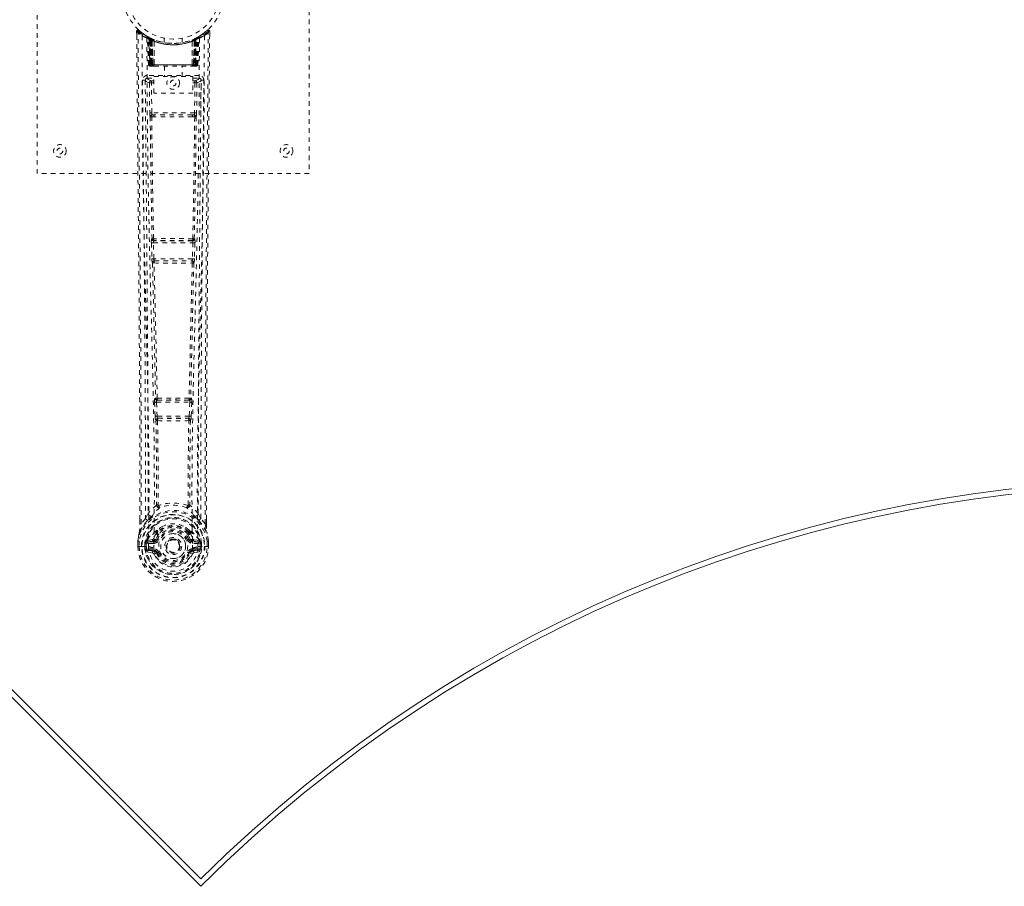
# Model space of a CAD drawing. Header units: inches. Extents: x 1.9 to 86.7, y 21.2 to 59.9.
# Tile 2 of 6: x 18.9 to 40.7, y 21.2 to 40.4. Entities that reach past the tile are written whole.
import ezdxf

# ---------------------------------------------------------------- set-up
doc = ezdxf.new("R2010")
doc.units = ezdxf.units.IN
doc.header["$MEASUREMENT"] = 0
doc.linetypes.add('SLD-Dashed', pattern=[0.075, 0.05, -0.025])
doc.linetypes.add('SLD-Solid', pattern=[0])

msp = doc.modelspace()

# ---------------------------------------------------------------- linework, layer by layer
at = {"color": 7, "linetype": 'SLD-Dashed', "lineweight": 0}
for p, q in [((19.324, 36.981), (19.324, 44.981)), ((25.324, 44.981), (25.324, 36.981)), ((21.517, 40.122), (21.518, 40.038)), ((21.755, 40.008), (21.742, 40.015)), ((21.77, 39.983), (21.756, 39.991)), ((21.777, 39.385), (21.756, 39.991)), ((21.84, 39.963), (21.773, 39.997)), ((22.874, 39.997), (22.808, 39.963)), ((22.87, 39.385), (22.891, 39.991)), ((22.891, 39.991), (22.877, 39.983)), ((22.906, 40.015), (22.892, 40.008)), ((22.97, 40.057), (22.909, 40.02)), ((23.08, 40.145), (22.979, 40.064)), ((23.13, 40.123), (23.1, 40.123)), ((23.13, 40.037), (23.13, 40.122)), ((21.791, 39.385), (21.77, 39.983)), ((21.856, 39.937), (21.788, 39.972)), ((21.809, 39.385), (21.788, 39.972)), ((21.789, 39.975), (21.811, 39.381)), ((21.816, 39.942), (21.828, 39.968)), ((21.816, 39.942), (21.816, 39.385)), ((21.821, 39.94), (21.816, 39.942)), ((21.821, 39.94), (21.834, 39.966)), ((21.821, 39.385), (21.821, 39.94)), ((21.828, 39.968), (21.834, 39.966)), ((21.829, 39.936), (21.842, 39.962)), ((21.83, 39.385), (21.829, 39.936)), ((21.834, 39.934), (21.846, 39.96)), ((21.834, 39.934), (21.834, 39.385)), ((21.841, 39.962), (21.84, 39.963)), ((21.846, 39.96), (21.842, 39.962)), ((21.848, 39.927), (21.86, 39.953)), ((21.848, 39.927), (21.848, 39.385)), ((21.852, 39.925), (21.863, 39.952)), ((21.852, 39.385), (21.852, 39.925)), ((21.856, 39.937), (21.858, 39.936)), ((21.876, 39.385), (21.856, 39.937)), ((21.858, 39.936), (21.877, 39.385)), ((21.86, 39.953), (21.863, 39.952)), ((21.903, 39.907), (21.901, 39.908)), ((21.906, 39.384), (21.901, 39.908)), ((21.903, 39.907), (21.907, 39.385)), ((21.907, 39.934), (21.904, 39.935)), ((22.124, 39.97), (22.124, 39.874)), ((22.524, 39.874), (22.524, 39.97)), ((22.74, 39.385), (22.744, 39.907)), ((22.744, 39.935), (22.741, 39.934)), ((22.746, 39.908), (22.742, 39.384)), ((22.746, 39.908), (22.744, 39.907)), ((22.77, 39.385), (22.789, 39.936)), ((22.791, 39.937), (22.772, 39.385)), ((22.784, 39.952), (22.796, 39.925)), ((22.787, 39.953), (22.814, 39.966)), ((22.787, 39.953), (22.799, 39.927)), ((22.789, 39.936), (22.791, 39.937)), ((22.859, 39.972), (22.791, 39.937)), ((22.796, 39.925), (22.796, 39.385)), ((22.799, 39.385), (22.799, 39.927)), ((22.806, 39.962), (22.801, 39.96)), ((22.801, 39.96), (22.813, 39.934)), ((22.808, 39.963), (22.806, 39.962)), ((22.806, 39.962), (22.818, 39.936)), ((22.813, 39.385), (22.813, 39.934)), ((22.814, 39.966), (22.819, 39.968)), ((22.814, 39.966), (22.826, 39.94)), ((22.818, 39.936), (22.817, 39.385)), ((22.819, 39.968), (22.827, 39.973)), ((22.819, 39.968), (22.831, 39.942)), ((22.831, 39.942), (22.826, 39.94)), ((22.826, 39.94), (22.826, 39.385)), ((22.831, 39.385), (22.831, 39.942)), ((22.836, 39.381), (22.858, 39.975)), ((22.838, 39.385), (22.859, 39.972)), ((22.851, 39.966), (22.846, 39.967)), ((22.857, 39.385), (22.877, 39.983)), ((21.777, 39.385), (21.791, 39.385)), ((21.804, 39.357), (21.808, 39.356)), ((21.809, 39.385), (21.876, 39.385)), ((21.809, 39.356), (21.809, 39.356)), ((21.817, 39.356), (21.822, 39.356)), ((22.826, 39.385), (21.821, 39.385)), ((21.821, 39.356), (21.83, 39.356)), ((21.83, 39.356), (21.834, 39.356)), ((21.834, 39.385), (22.813, 39.385)), ((21.839, 39.356), (21.905, 39.356)), ((21.848, 39.385), (21.852, 39.385)), ((22.796, 39.385), (21.852, 39.385)), ((21.877, 39.385), (21.876, 39.385)), ((21.906, 39.384), (21.907, 39.385)), ((21.907, 39.385), (22.74, 39.385)), ((21.908, 39.356), (22.74, 39.356)), ((22.129, 39.356), (22.129, 39.124)), ((22.519, 39.124), (22.519, 39.356)), ((22.74, 39.385), (22.742, 39.384)), ((22.742, 39.356), (22.808, 39.356)), ((22.772, 39.385), (22.77, 39.385)), ((22.772, 39.385), (22.838, 39.385)), ((22.796, 39.385), (22.799, 39.385)), ((22.813, 39.356), (22.817, 39.356)), ((22.817, 39.356), (22.827, 39.356)), ((22.826, 39.356), (22.83, 39.356)), ((22.83, 39.356), (22.831, 39.358)), ((22.838, 39.356), (22.838, 39.356)), ((22.839, 39.356), (22.843, 39.357)), ((22.857, 39.385), (22.87, 39.385)), ((21.752, 39.147), (21.752, 39.087)), ((22.895, 39.147), (21.752, 39.147)), ((21.9, 38.758), (21.9, 39.124)), ((21.9, 39.124), (22.761, 39.124)), ((22.761, 39.124), (22.761, 38.758)), ((22.895, 39.087), (22.895, 39.147)), ((21.71, 39.059), (21.707, 39.041)), ((21.708, 39.049), (21.707, 39.039)), ((21.707, 39.039), (21.707, 39.038)), ((21.707, 39.038), (21.715, 38.224)), ((21.752, 39.087), (21.9, 39.087)), ((21.799, 38.984), (21.844, 38.985)), ((21.799, 38.984), (21.806, 38.324)), ((21.844, 39.03), (21.844, 38.985)), ((21.9, 39.03), (21.844, 39.03)), ((21.9, 38.985), (21.844, 38.985)), ((21.851, 38.325), (21.844, 38.985)), ((22.761, 39.087), (22.895, 39.087)), ((22.761, 39.03), (22.803, 39.03)), ((22.761, 38.985), (22.803, 38.985)), ((22.803, 38.985), (22.796, 38.325)), ((22.803, 39.03), (22.803, 38.985)), ((22.848, 38.984), (22.841, 38.324)), ((22.932, 38.224), (22.94, 39.038)), ((22.94, 39.041), (22.937, 39.059)), ((22.94, 39.039), (22.94, 39.049)), ((22.94, 39.038), (22.94, 39.039)), ((22.761, 38.758), (21.9, 38.758)), ((22.796, 38.325), (21.851, 38.325)), ((21.908, 38.281), (21.86, 38.281)), ((22.74, 38.281), (21.908, 38.281)), ((22.787, 38.281), (22.74, 38.281)), ((21.849, 38.235), (21.898, 38.234)), ((22.749, 38.234), (22.798, 38.235)), ((25.324, 36.981), (19.324, 36.981)), ((21.844, 35.453), (21.854, 35.1)), ((21.857, 35.546), (21.851, 35.543)), ((21.888, 35.454), (22.759, 35.454)), ((21.899, 35.102), (21.888, 35.454)), ((21.896, 35.499), (21.901, 35.502)), ((22.752, 35.499), (21.896, 35.499)), ((22.746, 35.502), (22.752, 35.499)), ((22.759, 35.454), (22.748, 35.102)), ((22.796, 35.543), (22.79, 35.546)), ((22.804, 35.453), (22.793, 35.1)), ((21.868, 35.01), (21.868, 35.01)), ((22.748, 35.102), (21.899, 35.102)), ((21.913, 35.057), (21.912, 35.057)), ((21.912, 35.057), (22.735, 35.057)), ((22.735, 35.057), (22.734, 35.057)), ((22.779, 35.01), (22.779, 35.01)), ((21.936, 32.025), (21.923, 32.021)), ((21.968, 31.977), (21.98, 31.982)), ((22.68, 31.977), (21.968, 31.977)), ((22.667, 31.982), (22.68, 31.977)), ((22.711, 32.025), (22.724, 32.021)), ((21.913, 31.931), (21.925, 31.622)), ((21.957, 31.933), (22.69, 31.933)), ((21.969, 31.624), (21.957, 31.933)), ((22.69, 31.933), (22.678, 31.624)), ((22.734, 31.931), (22.722, 31.622)), ((21.925, 31.622), (21.928, 31.588)), ((21.944, 31.532), (21.944, 31.532)), ((22.678, 31.624), (21.969, 31.624)), ((21.989, 31.579), (21.988, 31.579)), ((21.988, 31.579), (22.659, 31.579)), ((22.659, 31.579), (22.658, 31.579)), ((22.703, 31.532), (22.704, 31.532)), ((22.722, 31.622), (22.72, 31.588)), ((21.713, 29.366), (21.617, 29.251)), ((21.713, 29.366), (21.772, 29.478)), ((22.875, 29.478), (22.934, 29.366)), ((23.031, 29.251), (22.934, 29.366)), ((23.059, 29.25), (23.059, 29.352)), ((23.06, 29.249), (23.06, 29.351)), ((21.587, 29.249), (21.587, 29.338)), ((21.588, 29.339), (21.588, 29.25)), ((21.943, 28.902), (21.95, 28.914)), ((21.95, 28.914), (21.977, 28.903)), ((21.952, 29.063), (21.952, 29.04)), ((21.959, 29.09), (21.971, 29.108)), ((21.976, 29.058), (21.975, 29.035)), ((22.67, 28.903), (22.697, 28.914)), ((22.672, 29.035), (22.671, 29.058)), ((22.676, 29.108), (22.688, 29.09)), ((22.695, 29.063), (22.695, 29.04)), ((22.697, 28.914), (22.704, 28.903)), ((21.544, 28.871), (21.544, 28.867)), ((21.544, 28.75), (21.544, 28.867)), ((21.544, 28.75), (21.548, 28.75)), ((21.546, 28.867), (21.545, 28.749)), ((21.548, 28.75), (21.601, 28.75)), ((21.574, 28.867), (21.574, 28.751)), ((21.601, 28.75), (21.624, 28.751)), ((21.624, 28.751), (21.63, 28.751)), ((21.63, 28.751), (21.78, 28.75)), ((21.695, 28.824), (21.695, 28.824)), ((21.695, 28.751), (21.695, 28.824)), ((21.695, 28.751), (21.695, 28.751)), ((21.725, 28.823), (21.731, 28.842)), ((21.725, 28.822), (21.725, 28.751)), ((21.73, 28.751), (21.725, 28.751)), ((21.731, 28.842), (21.73, 28.829)), ((21.73, 28.829), (21.73, 28.751)), ((21.74, 28.87), (21.737, 28.866)), ((21.74, 28.87), (21.75, 28.881)), ((21.865, 28.902), (21.75, 28.881)), ((21.75, 28.881), (21.75, 28.881)), ((21.75, 28.881), (21.75, 28.881)), ((21.765, 28.848), (21.895, 28.873)), ((21.765, 28.848), (21.765, 28.818)), ((21.895, 28.848), (21.765, 28.848)), ((21.895, 28.818), (21.765, 28.818)), ((21.778, 28.696), (21.778, 28.666)), ((21.778, 28.696), (21.895, 28.696)), ((21.78, 28.75), (21.78, 28.75)), ((21.895, 28.873), (21.895, 28.848)), ((21.895, 28.818), (21.895, 28.848)), ((21.895, 28.696), (21.895, 28.666)), ((22.167, 28.757), (22.168, 28.772)), ((22.167, 28.749), (22.167, 28.757)), ((22.752, 28.873), (22.882, 28.848)), ((22.752, 28.873), (22.752, 28.848)), ((22.882, 28.848), (22.752, 28.848)), ((22.752, 28.818), (22.752, 28.848)), ((22.882, 28.818), (22.752, 28.818)), ((22.752, 28.696), (22.752, 28.666)), ((22.752, 28.696), (22.869, 28.696)), ((22.897, 28.881), (22.782, 28.902)), ((22.867, 28.75), (23.017, 28.751)), ((22.869, 28.666), (22.869, 28.696)), ((22.882, 28.818), (22.882, 28.848)), ((22.897, 28.881), (22.907, 28.871)), ((22.91, 28.866), (22.907, 28.87)), ((22.916, 28.842), (22.917, 28.829)), ((22.922, 28.823), (22.916, 28.842)), ((22.917, 28.829), (22.917, 28.751)), ((22.917, 28.751), (22.922, 28.751)), ((22.952, 28.824), (22.922, 28.822)), ((22.922, 28.751), (22.922, 28.822)), ((22.952, 28.824), (22.952, 28.823)), ((22.952, 28.823), (22.952, 28.752)), ((23.017, 28.751), (23.023, 28.751)), ((23.023, 28.751), (23.046, 28.75)), ((23.046, 28.75), (23.099, 28.75)), ((23.074, 28.751), (23.073, 28.867)), ((23.099, 28.75), (23.103, 28.75)), ((23.102, 28.749), (23.102, 28.867)), ((23.103, 28.867), (23.103, 28.871)), ((23.103, 28.75), (23.103, 28.867)), ((21.748, 28.63), (21.867, 28.606)), ((21.895, 28.646), (21.778, 28.666)), ((21.778, 28.666), (21.895, 28.666)), ((21.895, 28.646), (21.895, 28.666)), ((21.955, 28.602), (21.951, 28.611)), ((21.977, 28.612), (21.955, 28.602)), ((22.692, 28.602), (22.67, 28.612)), ((22.697, 28.61), (22.692, 28.602)), ((22.747, 28.579), (22.692, 28.602)), ((22.869, 28.666), (22.752, 28.646)), ((22.752, 28.646), (22.752, 28.666)), ((22.752, 28.666), (22.869, 28.666)), ((22.78, 28.606), (22.899, 28.63))]:
    msp.add_line(p, q, dxfattribs=at)
at = {"color": 7, "linetype": 'SLD-Solid', "lineweight": 15}
for p, q in [((1.897, 42.283), (22.934, 21.246)), ((2.064, 42.282), (22.934, 21.413)), ((2.064, 42.282), (22.934, 21.413))]:
    msp.add_line(p, q, dxfattribs=at)
at = {"color": 7, "linetype": 'SLD-Dashed', "lineweight": 0, "flags": 128}
for points in [[(21.565, 40.143), (21.558, 40.147), (21.55, 40.149), (21.542, 40.15), (21.534, 40.148), (21.527, 40.145), (21.522, 40.139), (21.518, 40.133), (21.517, 40.125)], [(21.587, 29.338), (21.584, 31.967), (21.567, 34.685), (21.542, 37.404), (21.517, 40.123)], [(21.517, 40.123), (21.517, 40.122), (21.519, 40.123), (21.526, 40.123), (21.535, 40.123), (21.541, 40.123), (21.547, 40.123)], [(21.547, 40.123), (21.554, 40.132), (21.561, 40.139), (21.565, 40.144), (21.567, 40.145)], [(21.617, 29.251), (21.618, 29.989), (21.617, 30.769), (21.615, 31.592), (21.612, 32.458), (21.607, 33.254), (21.602, 34.084), (21.6, 34.275), (21.599, 34.467), (21.597, 34.661), (21.596, 34.794), (21.595, 34.924), (21.594, 35.06), (21.593, 35.201), (21.589, 35.654), (21.584, 36.159), (21.579, 36.714), (21.576, 37.066), (21.572, 37.438), (21.568, 37.841), (21.564, 38.216), (21.56, 38.707), (21.556, 39.143), (21.552, 39.524), (21.549, 39.851), (21.547, 40.123)], [(21.636, 40.029), (21.641, 38.438), (21.66, 36.849), (21.69, 35.263), (21.728, 33.68), (21.758, 32.44), (21.781, 31.204), (21.791, 29.974), (21.78, 28.75)], [(21.75, 40.008), (21.756, 39.997), (21.761, 39.983)], [(21.756, 39.997), (21.757, 39.991), (21.757, 39.99)], [(23.012, 40.029), (23.006, 38.438), (22.988, 36.849), (22.957, 35.263), (22.919, 33.68), (22.89, 32.44), (22.866, 31.204), (22.856, 29.974), (22.867, 28.75)], [(23.031, 29.251), (23.029, 30.065), (23.03, 30.913), (23.032, 31.797), (23.036, 32.599), (23.039, 33.117), (23.042, 33.659), (23.047, 34.225), (23.051, 34.789), (23.055, 35.277), (23.061, 35.924), (23.067, 36.612), (23.074, 37.341), (23.081, 38.018), (23.1, 40.123)], [(23.06, 29.351), (23.063, 31.968), (23.08, 34.684), (23.105, 37.405), (23.13, 40.123)], [(23.127, 40.122), (23.126, 40.13), (23.122, 40.138), (23.117, 40.144), (23.111, 40.149), (23.103, 40.152), (23.096, 40.153), (23.089, 40.151), (23.082, 40.147)], [(21.744, 39.973), (21.751, 38.387), (21.771, 36.802), (21.804, 35.22), (21.845, 33.641), (21.876, 32.404), (21.901, 31.171), (21.91, 29.942), (21.898, 28.721)], [(21.787, 39.98), (21.788, 39.974), (21.788, 39.972)], [(21.79, 39.988), (21.796, 39.985), (21.828, 39.968)], [(22.903, 39.973), (22.896, 38.387), (22.876, 36.802), (22.843, 35.22), (22.802, 33.641), (22.771, 32.404), (22.747, 31.171), (22.737, 29.942), (22.749, 28.721)], [(21.816, 39.385), (21.801, 39.385), (21.788, 39.385), (21.78, 39.385), (21.777, 39.385)], [(21.791, 39.385), (21.794, 39.385), (21.803, 39.385), (21.815, 39.385), (21.83, 39.385)], [(21.848, 39.385), (21.84, 39.385), (21.832, 39.385), (21.825, 39.385), (21.819, 39.385), (21.815, 39.385), (21.811, 39.385), (21.809, 39.385), (21.809, 39.385)], [(21.809, 39.385), (21.81, 39.378), (21.811, 39.376)], [(21.823, 39.356), (21.823, 39.356), (21.824, 39.356), (21.826, 39.357), (21.83, 39.358)], [(21.838, 39.356), (21.839, 39.356), (21.84, 39.356)], [(21.877, 39.385), (21.88, 39.375), (21.887, 39.366)], [(21.906, 39.384), (21.891, 39.37), (21.887, 39.366)], [(22.742, 39.384), (22.756, 39.37), (22.76, 39.366)], [(22.76, 39.366), (22.767, 39.375), (22.77, 39.385)], [(22.838, 39.385), (22.838, 39.385), (22.836, 39.385), (22.833, 39.385), (22.828, 39.385), (22.822, 39.385), (22.815, 39.385), (22.807, 39.385), (22.799, 39.385)], [(22.817, 39.385), (22.832, 39.385), (22.845, 39.385), (22.853, 39.385), (22.857, 39.385)], [(22.817, 39.358), (22.821, 39.357), (22.823, 39.356), (22.825, 39.356), (22.825, 39.356)], [(22.87, 39.385), (22.867, 39.385), (22.859, 39.385), (22.846, 39.385), (22.831, 39.385)], [(21.647, 39.041), (21.65, 38.665), (21.655, 38.236), (21.659, 37.766), (21.663, 37.342), (21.665, 37.119), (21.668, 36.896), (21.67, 36.674), (21.672, 36.421), (21.675, 36.166), (21.677, 35.919), (21.682, 35.415), (21.686, 34.948), (21.69, 34.516), (21.693, 34.093), (21.697, 33.603), (21.703, 32.762), (21.708, 31.914), (21.711, 31.037), (21.713, 30.182), (21.713, 29.366)], [(21.707, 39.041), (21.73, 39.013), (21.799, 38.984)], [(21.707, 39.041), (21.738, 35.853), (21.763, 32.665), (21.772, 29.478)], [(21.844, 39.03), (21.775, 39.058), (21.752, 39.087)], [(22.895, 39.087), (22.872, 39.058), (22.803, 39.03)], [(22.848, 38.984), (22.843, 38.984), (22.833, 38.984), (22.819, 38.985), (22.803, 38.985)], [(22.848, 38.984), (22.917, 39.013), (22.938, 39.039)], [(22.875, 29.478), (22.884, 32.665), (22.91, 35.853), (22.94, 39.041)], [(22.934, 29.366), (22.934, 30.106), (22.936, 30.878), (22.938, 31.681), (22.942, 32.447), (22.947, 33.223), (22.953, 33.999), (22.96, 34.755), (22.966, 35.48), (22.972, 36.155), (22.98, 36.912), (22.987, 37.622), (22.993, 38.319), (23, 39.041)], [(21.851, 38.325), (21.836, 38.325), (21.821, 38.324), (21.811, 38.324), (21.806, 38.324)], [(22.74, 38.281), (22.535, 38.28), (22.329, 38.28), (22.118, 38.28), (21.908, 38.281)], [(22.787, 38.281), (22.804, 38.277), (22.815, 38.269)], [(22.841, 38.324), (22.836, 38.324), (22.826, 38.324), (22.812, 38.325), (22.796, 38.325)], [(21.816, 38.236), (21.832, 36.89), (21.857, 35.546)], [(21.891, 35.543), (21.866, 36.888), (21.849, 38.235)], [(22.749, 38.234), (22.538, 38.234), (22.324, 38.234), (22.109, 38.234), (21.898, 38.234)], [(22.798, 38.235), (22.782, 36.888), (22.757, 35.543)], [(22.831, 38.236), (22.815, 36.89), (22.79, 35.546)], [(21.888, 35.454), (21.88, 35.454), (21.872, 35.454), (21.865, 35.454), (21.858, 35.454), (21.853, 35.453), (21.848, 35.453), (21.845, 35.453), (21.844, 35.453)], [(22.804, 35.453), (22.802, 35.453), (22.799, 35.453), (22.794, 35.453), (22.789, 35.454), (22.782, 35.454), (22.775, 35.454), (22.767, 35.454), (22.759, 35.454)], [(21.899, 35.102), (21.891, 35.102), (21.883, 35.101), (21.876, 35.101), (21.869, 35.101), (21.864, 35.101), (21.859, 35.101), (21.856, 35.1), (21.854, 35.1)], [(21.854, 35.1), (21.856, 35.067), (21.856, 35.065)], [(21.868, 35.01), (21.903, 33.515), (21.936, 32.025)], [(21.972, 32.02), (21.938, 33.512), (21.903, 35.008)], [(22.745, 35.008), (22.709, 33.512), (22.676, 32.02)], [(22.779, 35.01), (22.744, 33.515), (22.711, 32.025)], [(22.793, 35.1), (22.791, 35.1), (22.788, 35.101), (22.784, 35.101), (22.778, 35.101), (22.771, 35.101), (22.764, 35.101), (22.756, 35.102), (22.748, 35.102)], [(22.774, 35.03), (22.776, 35.028), (22.779, 35.01)], [(22.793, 35.1), (22.791, 35.067), (22.791, 35.065)], [(21.957, 31.933), (21.957, 31.941), (21.957, 31.949), (21.959, 31.964), (21.963, 31.973), (21.968, 31.977)], [(22.68, 31.977), (22.685, 31.973), (22.688, 31.964), (22.69, 31.949), (22.69, 31.941), (22.69, 31.933)], [(21.957, 31.933), (21.95, 31.932), (21.942, 31.932), (21.935, 31.932), (21.928, 31.931), (21.923, 31.931), (21.918, 31.931), (21.915, 31.931), (21.913, 31.931)], [(22.734, 31.931), (22.732, 31.931), (22.729, 31.931), (22.724, 31.931), (22.719, 31.931), (22.712, 31.932), (22.705, 31.932), (22.698, 31.932), (22.69, 31.933)], [(21.969, 31.624), (21.962, 31.623), (21.954, 31.623), (21.947, 31.623), (21.94, 31.623), (21.935, 31.622), (21.93, 31.622), (21.927, 31.622), (21.925, 31.622)], [(21.944, 31.532), (21.955, 30.6), (21.956, 29.671)], [(21.98, 31.527), (21.991, 30.594), (21.992, 29.664)], [(22.655, 29.664), (22.656, 30.594), (22.667, 31.527)], [(22.678, 31.624), (22.677, 31.615), (22.675, 31.607), (22.671, 31.592), (22.665, 31.583), (22.662, 31.58), (22.66, 31.579), (22.659, 31.579)], [(22.722, 31.622), (22.717, 31.622), (22.707, 31.623), (22.693, 31.623), (22.678, 31.624)], [(22.703, 31.532), (22.692, 30.6), (22.691, 29.671)], [(21.954, 29.663), (21.856, 29.576), (21.772, 29.478)], [(21.954, 29.663), (21.956, 29.652), (21.96, 29.643), (21.966, 29.637), (21.974, 29.634), (21.982, 29.634), (21.99, 29.638), (21.997, 29.644), (22.002, 29.653)], [(21.992, 29.664), (21.992, 29.662), (21.993, 29.661), (21.995, 29.658), (22.002, 29.653)], [(22.645, 29.653), (22.652, 29.658), (22.655, 29.661), (22.655, 29.662), (22.655, 29.664)], [(22.645, 29.653), (22.65, 29.644), (22.657, 29.638), (22.665, 29.634), (22.673, 29.634), (22.681, 29.637), (22.687, 29.643), (22.691, 29.652), (22.693, 29.663)], [(22.875, 29.478), (22.791, 29.576), (22.693, 29.663)], [(21.865, 29.429), (21.86, 29.423), (21.85, 29.414)], [(22.797, 29.414), (22.788, 29.423), (22.782, 29.429)], [(21.755, 29.326), (21.654, 29.202), (21.575, 29.048)], [(21.617, 29.251), (21.611, 29.251), (21.605, 29.251), (21.599, 29.25), (21.594, 29.25), (21.59, 29.25), (21.587, 29.25), (21.587, 29.25), (21.587, 29.249)], [(22.096, 29.194), (22.046, 29.167), (21.971, 29.108)], [(22.676, 29.108), (22.601, 29.167), (22.551, 29.194)], [(22.892, 29.326), (22.993, 29.203), (23.072, 29.048)], [(23.06, 29.249), (23.061, 29.25), (23.06, 29.25), (23.057, 29.25), (23.053, 29.25), (23.048, 29.25), (23.043, 29.251), (23.037, 29.251), (23.031, 29.251)], [(21.575, 29.048), (21.558, 28.97), (21.544, 28.871)], [(21.544, 28.867), (21.557, 28.962), (21.573, 29.037)], [(21.575, 29.048), (21.573, 29.043), (21.573, 29.037)], [(21.893, 28.925), (21.879, 28.908), (21.865, 28.902)], [(21.952, 29.04), (21.921, 28.99), (21.893, 28.925)], [(22.697, 28.914), (22.671, 28.975), (22.643, 29.022)], [(22.695, 29.04), (22.726, 28.99), (22.754, 28.925)], [(22.754, 28.925), (22.768, 28.908), (22.782, 28.902)], [(23.074, 29.037), (23.074, 29.043), (23.072, 29.048)], [(23.103, 28.871), (23.091, 28.959), (23.072, 29.048)], [(23.103, 28.867), (23.09, 28.962), (23.074, 29.037)], [(21.544, 28.871), (21.545, 28.871), (21.547, 28.871), (21.55, 28.87), (21.554, 28.87), (21.558, 28.869), (21.563, 28.868), (21.569, 28.868), (21.574, 28.867)], [(21.544, 28.867), (21.544, 28.867), (21.545, 28.867), (21.548, 28.867), (21.551, 28.867), (21.556, 28.867), (21.562, 28.867), (21.568, 28.867), (21.574, 28.867)], [(21.574, 28.751), (21.567, 28.751), (21.561, 28.751), (21.556, 28.751), (21.551, 28.751), (21.547, 28.75), (21.545, 28.75), (21.544, 28.75), (21.544, 28.75)], [(21.695, 28.824), (21.706, 28.823), (21.715, 28.823), (21.722, 28.822), (21.725, 28.822)], [(21.725, 28.751), (21.721, 28.751), (21.715, 28.751), (21.705, 28.751), (21.695, 28.751)], [(21.725, 28.822), (21.725, 28.822), (21.725, 28.823)], [(21.765, 28.818), (21.747, 28.821), (21.73, 28.829)], [(21.735, 28.679), (21.755, 28.692), (21.778, 28.696)], [(22.749, 28.721), (22.744, 28.643), (22.721, 28.567), (22.682, 28.497), (22.628, 28.436), (22.562, 28.387), (22.488, 28.35), (22.407, 28.328), (22.324, 28.32), (22.24, 28.328), (22.159, 28.35), (22.085, 28.387), (22.019, 28.436), (21.965, 28.497), (21.926, 28.567), (21.903, 28.643), (21.898, 28.721)], [(22.005, 28.891), (21.999, 28.893), (21.994, 28.895), (21.989, 28.897), (21.985, 28.899), (21.982, 28.901), (21.979, 28.902), (21.978, 28.902), (21.977, 28.903)], [(22.643, 28.891), (22.648, 28.893), (22.653, 28.895), (22.658, 28.897), (22.662, 28.899), (22.665, 28.901), (22.668, 28.902), (22.67, 28.902), (22.67, 28.903)], [(22.869, 28.696), (22.892, 28.692), (22.912, 28.679)], [(22.917, 28.829), (22.9, 28.821), (22.882, 28.818)], [(22.922, 28.823), (22.922, 28.822), (22.922, 28.822)], [(23.103, 28.871), (23.102, 28.871), (23.1, 28.871), (23.097, 28.87), (23.093, 28.87), (23.089, 28.869), (23.084, 28.868), (23.079, 28.868), (23.073, 28.867)], [(23.073, 28.867), (23.08, 28.867), (23.086, 28.867), (23.091, 28.867), (23.096, 28.867), (23.1, 28.867), (23.102, 28.867), (23.103, 28.867), (23.103, 28.867)], [(23.103, 28.75), (23.103, 28.75), (23.102, 28.75), (23.1, 28.75), (23.096, 28.75), (23.092, 28.751), (23.086, 28.751), (23.08, 28.751), (23.074, 28.751)], [(22.005, 28.623), (21.999, 28.621), (21.994, 28.619), (21.989, 28.617), (21.985, 28.615), (21.982, 28.614), (21.979, 28.613), (21.978, 28.612), (21.977, 28.612)], [(22.643, 28.623), (22.648, 28.621), (22.653, 28.619), (22.658, 28.617), (22.662, 28.615), (22.665, 28.614), (22.668, 28.613), (22.67, 28.612), (22.67, 28.612)]]:
    msp.add_lwpolyline(points, dxfattribs=at)
at = {"color": 7, "linetype": 'SLD-Dashed', "lineweight": 0}
for centre, radius in [((22.324, 40.981), 1.125), ((22.324, 40.981), 1.03), ((22.324, 38.981), 0.14), ((22.324, 38.981), 0.0625), ((19.824, 37.481), 0.14), ((24.824, 37.481), 0.14), ((19.824, 37.481), 0.0625), ((24.824, 37.481), 0.0625), ((22.324, 28.757), 0.7), ((22.324, 28.757), 0.69), ((22.324, 28.757), 0.623), ((22.324, 28.757), 0.32), ((22.324, 28.757), 0.275), ((22.324, 28.757), 0.188), ((22.324, 28.757), 0.157), ((22.324, 28.757), 0.142), ((22.324, 28.757), 0.14), ((22.324, 28.757), 0.138)]:
    msp.add_circle(centre, radius, dxfattribs=at)
for centre, radius, start, end in [((21.547, 40.123), 0.03, 47.8472, 180.532), ((22.318, 41.016), 1.2, 228.1039, 235.3369), ((22.324, 40.982), 1.158, 227.8714, 312.1369), ((22.32, 40.976), 1.121, 227.8994, 235.3595), ((21.666, 40.029), 0.03, 55.9271, 179.7368), ((22.309, 41.215), 1.364, 240.4162, 245.5498), ((22.324, 40.981), 1.128, 235.3423, 240.4729), ((21.726, 39.99), 0.03, 1.9936, 58.9176), ((22.317, 40.971), 1.115, 238.9241, 239.8134), ((21.707, 39.954), 0.0707, 31.4546, 58.8968), ((21.785, 39.961), 0.0429, 114.1647, 162.9956), ((21.74, 39.982), 0.0299, 1.9085, 59.6934), ((22.241, 40.836), 0.961, 239.6217, 242.5196), ((22.334, 41.003), 1.154, 239.9243, 243.9564), ((22.313, 40.615), 0.836, 228.255, 233.5293), ((22.324, 40.981), 1.128, 240.4734, 299.5266), ((21.759, 39.971), 0.0299, 1.8115, 60.744), ((22.325, 40.983), 1.13, 240.7867, 245.7029), ((21.758, 39.971), 0.03, 16.8819, 61.2356), ((22.332, 40.618), 0.841, 306.4842, 311.7303), ((22.889, 39.971), 0.0299, 119.2501, 178.1983), ((22.468, 40.732), 0.839, 298.7952, 300.3473), ((22.907, 39.982), 0.0299, 120.2982, 178.0959), ((22.324, 40.981), 1.128, 299.5266, 304.6574), ((22.862, 39.961), 0.0429, 17.0158, 65.8214), ((22.921, 39.99), 0.03, 121.0811, 178.0159), ((22.338, 41.215), 1.364, 294.4497, 299.5848), ((22.328, 40.975), 1.12, 304.6369, 312.1034), ((22.982, 40.029), 0.03, 0.2567, 124.0794), ((22.326, 41.02), 1.205, 304.6771, 311.8751), ((23.1, 40.123), 0.03, 359.4681, 132.1527), ((23.044, 40.092), 0.0643, 28.726, 55.6785), ((22.324, 41.013), 1.19, 240.8801, 299.1199), ((22.298, 40.592), 0.806, 229.0764, 234.4676), ((22.303, 40.593), 0.806, 230.3457, 235.6356), ((22.324, 40.98), 1.155, 244.2141, 295.7859), ((22.324, 40.98), 1.155, 244.9104, 295.0896), ((21.827, 39.936), 0.0297, 1.4768, 64.479), ((21.828, 39.935), 0.0297, 1.4755, 64.5502), ((22.324, 40.98), 1.155, 245.8865, 294.1135), ((22.281, 40.535), 0.733, 234.7575, 238.7662), ((21.874, 39.924), 0.0311, 328.3248, 19.6413), ((21.873, 39.925), 0.0345, 328.9509, 15.1678), ((22.324, 40.944), 1.12, 247.9257, 292.0743), ((22.774, 39.925), 0.0345, 164.8352, 211.0412), ((22.773, 39.924), 0.031, 160.222, 211.688), ((22.367, 40.534), 0.732, 301.2369, 305.2465), ((22.433, 40.745), 0.867, 293.5561, 295.4851), ((22.843, 39.86), 0.109, 91.2473, 120.4809), ((22.819, 39.935), 0.0297, 115.4505, 178.5202), ((22.82, 39.936), 0.0297, 115.5262, 178.5253), ((22.34, 40.598), 0.813, 304.3834, 309.6331), ((22.35, 40.59), 0.804, 305.526, 310.9289), ((22.874, 39.84), 0.137, 89.4088, 113.5133), ((21.807, 39.386), 0.03, 181.9934, 269.9954), ((21.808, 39.387), 0.0305, 182.3659, 249.3677), ((21.821, 39.386), 0.03, 181.9871, 246.5548), ((21.821, 39.388), 0.0315, 237.9482, 270.6833), ((21.839, 39.386), 0.03, 181.9319, 269.9357), ((21.836, 39.246), 0.113, 100.0783, 103.9948), ((22.634, 39.382), 0.818, 179.7658, 181.6405), ((22.231, 39.378), 0.41, 179.0067, 183.055), ((22.251, 39.378), 0.422, 179.0376, 182.9729), ((22.257, 39.378), 0.423, 179.0431, 182.9628), ((22.29, 39.378), 0.442, 179.0811, 182.8366), ((22.293, 39.378), 0.442, 179.0811, 182.8366), ((21.905, 39.386), 0.0299, 181.7977, 269.8133), ((21.908, 39.383), 0.0265, 218.3646, 269.3853), ((22.739, 39.383), 0.0266, 270.8025, 321.4462), ((22.742, 39.386), 0.0299, 270.188, 358.2033), ((22.351, 39.378), 0.444, 357.1775, 0.914), ((22.357, 39.378), 0.442, 357.1634, 0.9189), ((22.803, 39.391), 0.0353, 261.8114, 350.6796), ((22.808, 39.386), 0.03, 270.0643, 358.0681), ((22.388, 39.378), 0.425, 357.0513, 0.9521), ((21.962, 39.382), 0.855, 358.4225, 0.2164), ((22.418, 39.378), 0.408, 356.9291, 0.9953), ((22.826, 39.388), 0.0315, 269.3086, 302.371), ((22.809, 39.24), 0.119, 75.9075, 79.5552), ((22.827, 39.386), 0.03, 293.5003, 358.0174), ((22.84, 39.386), 0.03, 270.0046, 358.0066), ((22.839, 39.387), 0.0305, 290.7129, 357.6446), ((21.752, 39.042), 0.105, 89.9131, 180.6402), ((22.895, 39.042), 0.105, 359.3639, 90.0828), ((21.689, 36.172), 2.87, 89.642, 90.8398), ((21.752, 39.042), 0.045, 90.0236, 157.9854), ((21.844, 38.985), 0.0451, 90.4282, 180.3556), ((22.803, 38.985), 0.0451, 359.6166, 89.5751), ((22.895, 39.042), 0.045, 22.0115, 89.9779), ((22.958, 36.179), 2.862, 89.1591, 90.3602), ((22.095, 38.311), 0.289, 177.3498, 195.0252), ((21.862, 38.235), 0.0456, 91.9217, 179.0055), ((21.924, 38.241), 0.075, 148.0084, 184.8036), ((21.928, 38.317), 0.0773, 174.5344, 208.3853), ((21.962, 38.244), 0.0652, 146.4322, 189.4404), ((22.685, 38.244), 0.0652, 350.5448, 33.5466), ((22.719, 38.317), 0.0773, 331.6258, 5.4594), ((22.723, 38.241), 0.0757, 355.3506, 31.8362), ((22.793, 38.238), 0.0384, 357.0827, 55.3604), ((22.552, 38.311), 0.289, 344.982, 2.6476), ((21.842, 38.492), 0.258, 264.2205, 271.5587), ((22.805, 38.493), 0.258, 268.4495, 275.7709), ((22.063, 35.481), 0.222, 163.6381, 187.1216), ((21.896, 35.544), 0.0451, 181.9408, 269.4437), ((21.902, 35.547), 0.0451, 181.9695, 269.4232), ((21.883, 35.679), 0.136, 258.8643, 273.2821), ((21.947, 35.468), 0.0601, 148.596, 193.101), ((21.947, 35.536), 0.057, 172.6111, 216.4867), ((22.324, -0.588), 36.134, 89.3135, 90.6865), ((22.324, 2.467), 33.037, 89.2677, 90.7323), ((22.745, 35.547), 0.0451, 270.5771, 358.0302), ((22.7, 35.536), 0.0567, 323.3852, 7.517), ((22.751, 35.544), 0.0451, 270.5571, 358.0584), ((22.7, 35.468), 0.0601, 346.8996, 31.4035), ((22.764, 35.679), 0.136, 266.737, 281.1149), ((22.584, 35.481), 0.222, 352.8799, 16.3603), ((21.974, 35.061), 0.118, 177.9924, 205.3601), ((21.913, 35.012), 0.0451, 90.6356, 181.6285), ((21.913, 35.012), 0.0451, 90.6335, 181.6262), ((21.895, 35.131), 0.123, 257.6582, 273.6625), ((21.961, 35.096), 0.0626, 174.4814, 218.4581), ((21.971, 35.019), 0.0697, 146.936, 189.0827), ((22.324, 68.57), 33.565, 269.2812, 270.7189), ((22.324, 68.403), 33.348, 269.2944, 270.7056), ((22.734, 35.013), 0.0433, 22.7797, 90.2173), ((22.676, 35.019), 0.0697, 350.9127, 33.0659), ((22.686, 35.096), 0.0626, 321.5448, 5.5184), ((22.734, 35.012), 0.0451, 358.3738, 89.3665), ((22.752, 35.132), 0.125, 266.4421, 282.2372), ((22.673, 35.061), 0.118, 334.6428, 2.0178), ((22.076, 31.958), 0.165, 157.6338, 189.4058), ((21.968, 32.023), 0.0451, 182.4902, 269.1349), ((21.981, 32.027), 0.0451, 182.5989, 269.1086), ((21.965, 32.112), 0.092, 251.4703, 273.9855), ((22.032, 32.014), 0.0612, 173.9376, 211.5397), ((22.324, -5.006), 37.028, 89.4553, 90.5445), ((22.324, -0.886), 32.869, 89.4016, 90.5984), ((22.666, 32.027), 0.0451, 270.893, 357.3995), ((22.615, 32.013), 0.0607, 328.3007, 6.2253), ((22.682, 32.112), 0.0919, 266.0312, 288.5368), ((22.679, 32.023), 0.0451, 270.863, 357.512), ((22.571, 31.958), 0.165, 350.5919, 22.3699), ((22.021, 31.584), 0.0933, 177.5361, 214.1315), ((21.989, 31.534), 0.0451, 91.0431, 182.1413), ((21.99, 31.533), 0.0451, 91.0478, 182.1483), ((21.974, 31.614), 0.0879, 250.2456, 273.9526), ((22.028, 31.622), 0.0588, 177.8381, 226.6313), ((22.067, 31.539), 0.0873, 153.1897, 188.1914), ((22.324, 64.249), 32.724, 269.3989, 270.6009), ((22.324, 64.947), 33.37, 269.4251, 270.5749), ((22.658, 31.533), 0.0451, 357.8507, 88.9533), ((22.581, 31.539), 0.0873, 351.8099, 26.8089), ((22.659, 31.534), 0.0451, 357.8565, 88.9591), ((22.673, 31.615), 0.0889, 266.1793, 289.6226), ((22.626, 31.584), 0.0933, 325.8673, 2.4635), ((22.592, 28.92), 0.888, 129.1314, 144.9697), ((21.942, 29.67), 0.0143, 327.5487, 3.3588), ((22.014, 29.667), 0.0608, 183.6686, 286.5433), ((21.988, 29.744), 0.0795, 246.0527, 272.5079), ((22.324, 28.743), 0.965, 70.5266, 109.4744), ((22.078, 29.672), 0.0786, 193.3272, 233.7385), ((22.324, 28.816), 0.844, 69.7728, 110.2274), ((22.633, 29.667), 0.0608, 253.4567, 356.3314), ((22.569, 29.672), 0.0786, 306.2615, 346.6728), ((22.055, 28.92), 0.888, 35.0295, 50.8694), ((22.659, 29.744), 0.0795, 267.4927, 293.9467), ((22.705, 29.67), 0.0143, 176.6412, 212.4513), ((22.324, 28.757), 0.787, 8.3239, 171.6761), ((22.324, 28.757), 0.758, 8.3239, 171.6761), ((22.324, 28.757), 0.632, 6.0643, 173.9357), ((22.175, 29.813), 0.643, 224.0845, 229.2614), ((22.324, 28.757), 0.602, 6.2697, 173.7303), ((23.297, 27.753), 2.203, 131.0569, 134.4323), ((21.833, 29.481), 0.0608, 182.3827, 301.9692), ((22.814, 29.481), 0.0608, 238.0301, 357.6191), ((21.348, 27.751), 2.205, 45.5697, 48.9411), ((22.472, 29.814), 0.644, 310.7396, 315.9126), ((20.386, 29.221), 1.202, 351.1859, 1.3441), ((17.995, 29.89), 3.678, 346.7624, 349.9881), ((22.324, 28.746), 0.453, 39.7484, 140.2508), ((22.324, 28.757), 0.376, 22.774, 157.226), ((22.324, 28.72), 0.494, 46.9722, 133.0278), ((22.324, 28.763), 0.411, 39.0115, 140.9885), ((22.324, 28.776), 0.476, 61.4721, 118.5271), ((26.651, 29.89), 3.677, 190.0111, 193.2378), ((24.262, 29.221), 1.202, 178.6565, 188.8143), ((22.187, 28.667), 0.491, 116.1263, 155.5137), ((22.131, 28.661), 0.44, 113.9348, 149.9016), ((21.923, 28.93), 0.031, 190.1678, 328.1945), ((22.389, 28.761), 0.465, 145.8387, 160.7937), ((21.996, 29.066), 0.0444, 147.3962, 184.9997), ((21.974, 29.108), 0.0506, 244.3268, 271.7415), ((21.982, 29.043), 0.0305, 185.6317, 316.0656), ((21.974, 29.086), 0.0504, 244.2192, 271.7564), ((22.011, 29.113), 0.0404, 187.3052, 232.7794), ((22.004, 29.059), 0.0371, 220.1671, 270.7261), ((22.008, 29.057), 0.0326, 132.1618, 178.3638), ((22.324, 28.757), 0.346, 22.7741, 157.2259), ((22.324, 28.757), 0.275, 89.0535, 269.0535), ((22.324, 28.757), 0.157, 65.1542, 110.0596), ((22.324, 28.757), 0.275, 269.0533, 89.0538), ((22.665, 29.043), 0.0305, 223.9317, 354.3711), ((22.643, 29.059), 0.0371, 269.2801, 319.827), ((22.636, 29.113), 0.0404, 307.2238, 352.6953), ((22.639, 29.057), 0.0326, 1.6403, 47.8293), ((22.673, 29.108), 0.0506, 268.2489, 295.6828), ((22.673, 29.086), 0.0505, 268.2715, 295.7497), ((22.455, 28.662), 0.497, 24.815, 63.6296), ((22.651, 29.066), 0.0444, 355.0131, 32.6898), ((22.517, 28.661), 0.439, 30.069, 66.0864), ((22.724, 28.93), 0.031, 211.5917, 350.0522), ((22.324, 28.757), 0.78, 180, 359.4852), ((22.324, 28.757), 0.78, 180.5288, 359.4712), ((22.324, 28.757), 0.75, 180.4562, 359.5438), ((22.324, 28.757), 0.629, 180.5444, 359.4556), ((22.324, 28.757), 0.599, 180.5443, 359.4557), ((22.324, 28.757), 0.593, 180.5524, 187.6091), ((21.844, 28.826), 0.115, 159.6786, 172.3057), ((21.765, 28.879), 0.0306, 203.8344, 270.9549), ((22.324, 28.744), 0.543, 179.366, 0.634), ((21.899, 28.97), 0.249, 241.7058, 269.8621), ((21.895, 28.903), 0.0299, 180.9946, 268.9527), ((21.895, 28.937), 0.089, 270, 337.226), ((21.893, 28.929), 0.0565, 271.9536, 331.5677), ((21.895, 28.937), 0.119, 269.9997, 337.2258), ((21.895, 28.577), 0.119, 22.7747, 89.9997), ((22.752, 28.937), 0.119, 202.7738, 270.0001), ((22.752, 28.577), 0.119, 90.0005, 157.2257), ((22.752, 28.937), 0.089, 202.774, 270), ((22.754, 28.93), 0.0567, 208.2264, 267.9807), ((22.75, 28.962), 0.242, 269.7355, 298.8253), ((22.752, 28.903), 0.0299, 271.0444, 359.0059), ((22.882, 28.879), 0.0305, 269.0425, 336.1703), ((22.833, 28.834), 0.0843, 5.3944, 22.6264), ((22.324, 28.757), 0.593, 352.3909, 359.4476), ((22.929, 27.879), 0.872, 88.4822, 90.4289), ((23.073, 28.867), 0.03, 0.2178, 5.2738), ((21.939, 28.706), 0.206, 187.6591, 201.6573), ((21.777, 28.636), 0.0299, 88.0458, 192.1101), ((21.896, 28.616), 0.0301, 91.4564, 197.6189), ((21.858, 28.562), 0.0455, 22.5307, 78.6463), ((21.895, 28.577), 0.089, 22.774, 90), ((21.889, 28.574), 0.0714, 30.315, 85.2481), ((22.47, 27.298), 1.402, 111.5625, 113.9869), ((22.324, 28.757), 0.459, 202.774, 337.226), ((22.324, 28.757), 0.4, 202.774, 337.226), ((22.324, 28.757), 0.376, 202.774, 337.226), ((22.324, 28.757), 0.346, 202.7741, 337.2259), ((22.752, 28.577), 0.089, 90, 157.226), ((22.758, 28.574), 0.0715, 94.7825, 149.7593), ((22.789, 28.562), 0.0455, 101.3503, 157.4747), ((22.752, 28.616), 0.0301, 342.3462, 88.5784), ((22.87, 28.636), 0.0299, 347.891, 91.953), ((22.708, 28.706), 0.206, 338.346, 352.3357)]:
    msp.add_arc(centre, radius, start, end, dxfattribs=at)
at = {"color": 7, "linetype": 'SLD-Solid', "lineweight": 15}
for radius, start, end in [(30.368, 45.2228, 134.7772), (30.368, 45.2228, 134.7772), (30.25, 45, 135)]:
    msp.add_arc((44.324, -0.144), radius, start, end, dxfattribs=at)

doc.saveas('drawing.dxf')
